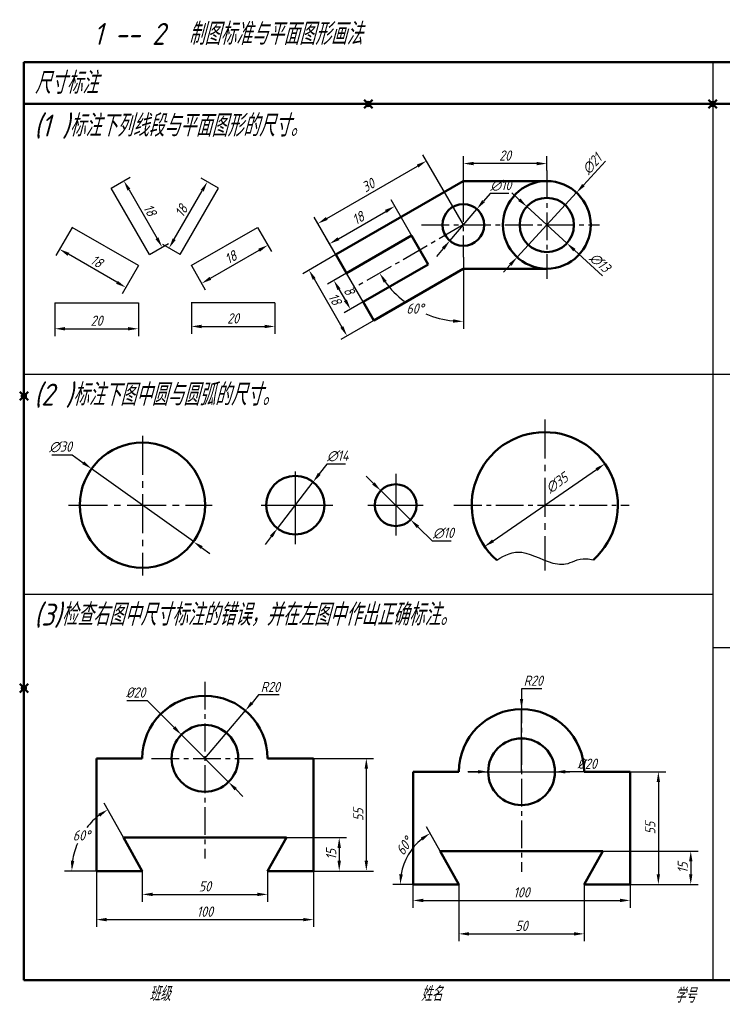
# Model space of a CAD drawing. Header units: millimetres. Extents: x 78 to 427, y 66 to 302.
# Tile 1 of 2: x 78 to 246, y 66 to 302. Entities that reach past the tile are written whole.
import ezdxf

# ---------------------------------------------------------------- set-up
doc = ezdxf.new("R2010")
doc.units = ezdxf.units.MM
doc.header["$LTSCALE"] = 0.7
doc.header["$PDMODE"] = 35
doc.linetypes.add('CENTER2', pattern=[28.575, 19.05, -3.175, 3.175, -3.175])
for name, color, linetype in [('剖面线层', 7, 'Continuous'), ('尺寸层', 221, 'Continuous'), ('细实线层', 7, 'Continuous')]:
    doc.layers.add(name, color=color, linetype=linetype)
for name, color, linetype, lineweight in [('文字层', 227, 'Continuous', 20), ('点画线层', 3, 'CENTER2', 25), ('答案层', 1, 'Continuous', 25), ('粗实线层', 7, 'Continuous', 50)]:
    doc.layers.add(name, color=color, linetype=linetype, lineweight=lineweight)
doc.styles.add('工程字体（斜）', font='gbeitc.shx', dxfattribs={"bigfont": 'gbcbig.shx'})
doc.styles.add('工程斜体', font='gbeitc.shx', dxfattribs={"bigfont": 'gbcbig.shx'})
doc.dimstyles.new('gb35', dxfattribs={"dimscale": 0.7, "dimtxt": 3.5, "dimasz": 3.5, "dimexe": 2.5, "dimexo": 0, "dimgap": 1, "dimtad": 1, "dimdsep": 46, "dimtxsty": '工程字体（斜）', "dimcen": 0, "dimadec": 0, "dimazin": 0, "dimtfac": 1, "dimtmove": 0, "dimatfit": 3, "dimfxl": 0, "dimarcsym": 0})
doc.dimstyles.new('直径加引线', dxfattribs={"dimscale": 0.7, "dimtxt": 3.5, "dimasz": 3.5, "dimexe": 2.5, "dimexo": 0, "dimgap": 1, "dimtad": 1, "dimtoh": 1, "dimdsep": 46, "dimtxsty": '工程字体（斜）', "dimcen": 0, "dimadec": 0, "dimazin": 0, "dimtfac": 1, "dimtmove": 1, "dimatfit": 3, "dimfxl": 0, "dimarcsym": 0})
doc.dimstyles.new('直径无引线', dxfattribs={"dimscale": 0.7, "dimtxt": 3.5, "dimasz": 3.5, "dimexe": 2.5, "dimexo": 0, "dimgap": 1, "dimtad": 1, "dimdsep": 46, "dimtxsty": '工程字体（斜）', "dimcen": 0, "dimadec": 0, "dimazin": 0, "dimtfac": 1, "dimtmove": 2, "dimatfit": 3, "dimfxl": 0, "dimarcsym": 0})
doc.dimstyles.new('角度样式', dxfattribs={"dimscale": 0.7, "dimtxt": 3.5, "dimasz": 3.5, "dimexe": 2.5, "dimexo": 0, "dimgap": 1, "dimtad": 1, "dimtih": 1, "dimtoh": 1, "dimdsep": 46, "dimtxsty": '工程字体（斜）', "dimcen": 0, "dimadec": 0, "dimazin": 0, "dimtfac": 1, "dimtmove": 0, "dimatfit": 3, "dimfxl": 0, "dimarcsym": 0})

# ---------------------------------------------------------------- blocks, each defined once
blk = doc.blocks.new('*D15')
at = {"layer": 'Defpoints', "color": 0, "ltscale": 0.5}
for p in [(198.11, 137), (198.11, 122)]:
    blk.add_point(p, dxfattribs=at)
at = {"layer": '尺寸层', "color": 0, "lineweight": -2, "ltscale": 0.5}
for p, q in [((203, 141.9), (198.11, 141.9)), ((198.11, 141.9), (198.11, 139.45)), ((198.11, 122), (198.11, 137))]:
    blk.add_line(p, q, dxfattribs=at)
at = {"layer": '尺寸层', "color": 0, "ltscale": 0.5}
blk.add_solid([(197.71, 139.45), (198.52, 139.45), (198.11, 137)], dxfattribs=at)
at = {"layer": '尺寸层', "color": 0, "ltscale": 0.5, "insert": (200.91, 143.82), "char_height": 2.45, "attachment_point": 5, "style": '工程字体（斜）'}
blk.add_mtext('R20', dxfattribs=at)
blk = doc.blocks.new('*D16')
at = {"layer": 'Defpoints', "color": 0, "ltscale": 0.5}
for p in [(190.11, 122), (206.11, 122)]:
    blk.add_point(p, dxfattribs=at)
at = {"layer": '尺寸层', "color": 0, "lineweight": -2, "ltscale": 0.5}
for p, q in [((187.66, 122), (185.21, 122)), ((190.11, 122), (206.11, 122)), ((216.6, 122), (208.56, 122))]:
    blk.add_line(p, q, dxfattribs=at)
at = {"layer": '尺寸层', "color": 0, "ltscale": 0.5}
for points in [[(187.66, 122.4), (187.66, 121.59), (190.11, 122)], [(208.56, 122.4), (208.56, 121.59), (206.11, 122)]]:
    blk.add_solid(points, dxfattribs=at)
at = {"layer": '尺寸层', "color": 0, "ltscale": 0.5, "insert": (213.81, 123.92), "char_height": 2.45, "attachment_point": 5, "style": '工程字体（斜）'}
blk.add_mtext('%%C20', dxfattribs=at)
blk = doc.blocks.new('*D17')
at = {"layer": 'Defpoints', "color": 0, "ltscale": 0.5}
for p in [(224.11, 122), (224.11, 95), (230.88, 95)]:
    blk.add_point(p, dxfattribs=at)
at = {"layer": '尺寸层', "color": 0, "lineweight": -2, "ltscale": 0.5}
for p, q in [((224.11, 122), (232.63, 122)), ((230.88, 119.55), (230.88, 97.45)), ((224.11, 95), (232.63, 95))]:
    blk.add_line(p, q, dxfattribs=at)
at = {"layer": '尺寸层', "color": 0, "ltscale": 0.5}
for points in [[(230.47, 119.55), (231.28, 119.55), (230.88, 122)], [(230.47, 97.45), (231.28, 97.45), (230.88, 95)]]:
    blk.add_solid(points, dxfattribs=at)
at = {"layer": '尺寸层', "color": 0, "ltscale": 0.5, "insert": (228.95, 108.5), "char_height": 2.45, "attachment_point": 5, "rotation": 90, "style": '工程字体（斜）'}
blk.add_mtext('55', dxfattribs=at)
blk = doc.blocks.new('*D18')
at = {"layer": 'Defpoints', "color": 0, "ltscale": 0.5}
for p in [(217.61, 103), (224.11, 95), (238.64, 95)]:
    blk.add_point(p, dxfattribs=at)
at = {"layer": '尺寸层', "color": 0, "lineweight": -2, "ltscale": 0.5}
for p, q in [((217.61, 103), (240.39, 103)), ((238.64, 100.55), (238.64, 97.45)), ((224.11, 95), (240.39, 95))]:
    blk.add_line(p, q, dxfattribs=at)
at = {"layer": '尺寸层', "color": 0, "ltscale": 0.5}
for points in [[(238.23, 100.55), (239.04, 100.55), (238.64, 103)], [(238.23, 97.45), (239.04, 97.45), (238.64, 95)]]:
    blk.add_solid(points, dxfattribs=at)
at = {"layer": '尺寸层', "color": 0, "ltscale": 0.5, "insert": (236.71, 99), "char_height": 2.45, "attachment_point": 5, "rotation": 90, "style": '工程字体（斜）'}
blk.add_mtext('15', dxfattribs=at)
blk = doc.blocks.new('*D19')
at = {"layer": 'Defpoints', "color": 0, "ltscale": 0.5}
for p in [(183.11, 95), (213.11, 95), (213.11, 83.15)]:
    blk.add_point(p, dxfattribs=at)
at = {"layer": '尺寸层', "color": 0, "lineweight": -2, "ltscale": 0.5}
for p, q in [((183.11, 95), (183.11, 81.4)), ((213.11, 95), (213.11, 81.4)), ((185.56, 83.15), (210.66, 83.15))]:
    blk.add_line(p, q, dxfattribs=at)
at = {"layer": '尺寸层', "color": 0, "ltscale": 0.5}
for points in [[(185.56, 83.56), (185.56, 82.74), (183.11, 83.15)], [(210.66, 83.56), (210.66, 82.74), (213.11, 83.15)]]:
    blk.add_solid(points, dxfattribs=at)
at = {"layer": '尺寸层', "color": 0, "ltscale": 0.5, "insert": (198.11, 85.07), "char_height": 2.45, "attachment_point": 5, "style": '工程字体（斜）'}
blk.add_mtext('50', dxfattribs=at)
blk = doc.blocks.new('*D20')
at = {"layer": 'Defpoints', "color": 0, "ltscale": 0.5}
for p in [(172.11, 95), (224.11, 95), (224.11, 91.16)]:
    blk.add_point(p, dxfattribs=at)
at = {"layer": '尺寸层', "color": 0, "lineweight": -2, "ltscale": 0.5}
for p, q in [((172.11, 95), (172.11, 89.41)), ((224.11, 95), (224.11, 89.41)), ((174.56, 91.16), (221.66, 91.16))]:
    blk.add_line(p, q, dxfattribs=at)
at = {"layer": '尺寸层', "color": 0, "ltscale": 0.5}
for points in [[(174.56, 91.57), (174.56, 90.75), (172.11, 91.16)], [(221.66, 91.57), (221.66, 90.75), (224.11, 91.16)]]:
    blk.add_solid(points, dxfattribs=at)
at = {"layer": '尺寸层', "color": 0, "ltscale": 0.5, "insert": (198.11, 93.09), "char_height": 2.45, "attachment_point": 5, "style": '工程字体（斜）'}
blk.add_mtext('100', dxfattribs=at)
blk = doc.blocks.new('*D21')
at = {"layer": 'Defpoints', "color": 0, "ltscale": 0.5}
for p in [(178.61, 103), (169.91, 99.86), (172.11, 95), (183.11, 95), (183.11, 95)]:
    blk.add_point(p, dxfattribs=at)
at = {"layer": '尺寸层', "color": 0, "lineweight": -2, "ltscale": 0.5}
for p, q in [((178.61, 103), (175.36, 108.78)), ((172.11, 95), (167.3, 95))]:
    blk.add_line(p, q, dxfattribs=at)
blk.add_arc((183.11, 95), 14.07, 129.3496, 170.0082, dxfattribs=at)
at = {"layer": '尺寸层', "color": 0, "ltscale": 0.5}
for points in [[(173.96, 106.21), (174.43, 105.54), (176.22, 107.26)], [(169.67, 97.4), (168.85, 97.47), (169.05, 95)]]:
    blk.add_solid(points, dxfattribs=at)
at = {"layer": '尺寸层', "color": 0, "ltscale": 0.5, "insert": (170.01, 104.16), "char_height": 2.45, "attachment_point": 5, "rotation": 55.0279, "style": '工程字体（斜）'}
blk.add_mtext('60°', dxfattribs=at)
blk = doc.blocks.new('*D27')
at = {"layer": 'Defpoints', "color": 0, "ltscale": 0.7}
for p in [(86.33, 234.39), (106.33, 234.39), (106.33, 228.16)]:
    blk.add_point(p, dxfattribs=at)
at = {"layer": '答案层', "color": 0, "lineweight": -2, "ltscale": 0.7}
for p, q in [((86.33, 234.39), (86.33, 226.41)), ((106.33, 234.39), (106.33, 226.41)), ((88.78, 228.16), (103.88, 228.16))]:
    blk.add_line(p, q, dxfattribs=at)
at = {"layer": '答案层', "color": 0, "ltscale": 0.7}
for points in [[(88.78, 228.57), (88.78, 227.76), (86.33, 228.16)], [(103.88, 228.57), (103.88, 227.76), (106.33, 228.16)]]:
    blk.add_solid(points, dxfattribs=at)
at = {"layer": '答案层', "color": 0, "ltscale": 0.7, "insert": (96.33, 230.09), "char_height": 2.45, "attachment_point": 5, "style": '工程字体（斜）'}
blk.add_mtext('20', dxfattribs=at)
blk = doc.blocks.new('*D28')
at = {"layer": 'Defpoints', "color": 0, "ltscale": 0.7}
for p in [(119.02, 234.39), (139.02, 234.39), (139.02, 228.71)]:
    blk.add_point(p, dxfattribs=at)
at = {"layer": '答案层', "color": 0, "lineweight": -2, "ltscale": 0.7}
for p, q in [((119.02, 234.39), (119.02, 226.96)), ((139.02, 234.39), (139.02, 226.96)), ((121.47, 228.71), (136.57, 228.71))]:
    blk.add_line(p, q, dxfattribs=at)
at = {"layer": '答案层', "color": 0, "ltscale": 0.7}
for points in [[(121.47, 229.12), (121.47, 228.3), (119.02, 228.71)], [(136.57, 229.12), (136.57, 228.3), (139.02, 228.71)]]:
    blk.add_solid(points, dxfattribs=at)
at = {"layer": '答案层', "color": 0, "ltscale": 0.7, "insert": (129.02, 230.64), "char_height": 2.45, "attachment_point": 5, "style": '工程字体（斜）'}
blk.add_mtext('20', dxfattribs=at)
blk = doc.blocks.new('*D29')
at = {"layer": 'Defpoints', "color": 0, "ltscale": 0.7}
for p in [(90.46, 252.46), (87.44, 247.23), (106.33, 243.29)]:
    blk.add_point(p, dxfattribs=at)
at = {"layer": '答案层', "color": 0, "lineweight": -2, "ltscale": 0.7}
for p, q in [((90.46, 252.46), (86.57, 245.72)), ((101.2, 239.29), (89.56, 246.01)), ((106.33, 243.29), (102.44, 236.55))]:
    blk.add_line(p, q, dxfattribs=at)
at = {"layer": '答案层', "color": 0, "ltscale": 0.7}
for points in [[(89.77, 246.36), (89.36, 245.65), (87.44, 247.23)], [(101.4, 239.64), (100.99, 238.94), (103.32, 238.07)]]:
    blk.add_solid(points, dxfattribs=at)
at = {"layer": '答案层', "color": 0, "ltscale": 0.7, "insert": (96.34, 244.32), "char_height": 2.45, "attachment_point": 5, "rotation": 330, "style": '工程字体（斜）'}
blk.add_mtext('18', dxfattribs=at)
blk = doc.blocks.new('*D30')
at = {"layer": 'Defpoints', "color": 0, "ltscale": 0.7}
for p in [(134.89, 252.46), (137.35, 248.2), (119.02, 243.29)]:
    blk.add_point(p, dxfattribs=at)
at = {"layer": '答案层', "color": 0, "lineweight": -2, "ltscale": 0.7}
for p, q in [((134.89, 252.46), (138.23, 246.68)), ((123.6, 240.26), (135.23, 246.97)), ((119.02, 243.29), (122.35, 237.52))]:
    blk.add_line(p, q, dxfattribs=at)
at = {"layer": '答案层', "color": 0, "ltscale": 0.7}
for points in [[(135.03, 247.33), (135.43, 246.62), (137.35, 248.2)], [(123.39, 240.61), (123.8, 239.9), (121.48, 239.03)]]:
    blk.add_solid(points, dxfattribs=at)
at = {"layer": '答案层', "color": 0, "ltscale": 0.7, "insert": (128.45, 245.28), "char_height": 2.45, "attachment_point": 5, "rotation": 30, "style": '工程字体（斜）'}
blk.add_mtext('18', dxfattribs=at)
blk = doc.blocks.new('*D31')
at = {"layer": 'Defpoints', "color": 0, "ltscale": 0.7}
for p in [(122.86, 263.38), (125.5, 261.85), (116.34, 245.97)]:
    blk.add_point(p, dxfattribs=at)
at = {"layer": '答案层', "color": 0, "lineweight": -2, "ltscale": 0.7}
for p, q in [((125.5, 261.85), (121.34, 264.25)), ((114.92, 249.62), (121.63, 261.25)), ((116.34, 245.97), (112.18, 248.37))]:
    blk.add_line(p, q, dxfattribs=at)
at = {"layer": '答案层', "color": 0, "ltscale": 0.7}
for points in [[(121.28, 261.46), (121.99, 261.05), (122.86, 263.38)], [(114.56, 249.83), (115.27, 249.42), (113.69, 247.5)]]:
    blk.add_solid(points, dxfattribs=at)
at = {"layer": '答案层', "color": 0, "ltscale": 0.7, "insert": (116.61, 256.4), "char_height": 2.45, "attachment_point": 5, "rotation": 60, "style": '工程字体（斜）'}
blk.add_mtext('18', dxfattribs=at)
blk = doc.blocks.new('*D32')
at = {"layer": 'Defpoints', "color": 0, "ltscale": 0.7}
for p in [(99.85, 261.85), (109.01, 245.97), (112.03, 247.71)]:
    blk.add_point(p, dxfattribs=at)
at = {"layer": '答案层', "color": 0, "lineweight": -2, "ltscale": 0.7}
for p, q in [((99.85, 261.85), (104.38, 264.46)), ((104.09, 261.47), (110.8, 249.83)), ((109.01, 245.97), (113.54, 248.59))]:
    blk.add_line(p, q, dxfattribs=at)
at = {"layer": '答案层', "color": 0, "ltscale": 0.7}
for points in [[(104.44, 261.67), (103.73, 261.26), (102.86, 263.59)], [(111.16, 250.04), (110.45, 249.63), (112.03, 247.71)]]:
    blk.add_solid(points, dxfattribs=at)
at = {"layer": '答案层', "color": 0, "ltscale": 0.7, "insert": (109.11, 256.61), "char_height": 2.45, "attachment_point": 5, "rotation": 300, "style": '工程字体（斜）'}
blk.add_mtext('18', dxfattribs=at)
blk = doc.blocks.new('*D34')
at = {"layer": 'Defpoints', "color": 0, "ltscale": 0.7}
for p in [(184.17, 267.75), (204.17, 266.06), (184.17, 260.48)]:
    blk.add_point(p, dxfattribs=at)
at = {"layer": '答案层', "color": 0, "lineweight": -2, "ltscale": 0.7}
for p, q in [((184.17, 260.48), (184.17, 269.5)), ((204.17, 266.06), (204.17, 269.5)), ((201.72, 267.75), (186.62, 267.75))]:
    blk.add_line(p, q, dxfattribs=at)
at = {"layer": '答案层', "color": 0, "ltscale": 0.7}
for points in [[(186.62, 268.16), (186.62, 267.34), (184.17, 267.75)], [(201.72, 268.16), (201.72, 267.34), (204.17, 267.75)]]:
    blk.add_solid(points, dxfattribs=at)
at = {"layer": '答案层', "color": 0, "ltscale": 0.7, "insert": (194.17, 269.67), "char_height": 2.45, "attachment_point": 5, "style": '工程字体（斜）'}
blk.add_mtext('20', dxfattribs=at)
blk = doc.blocks.new('*D35')
at = {"layer": 'Defpoints', "color": 0, "ltscale": 0.7}
for p in [(211.27, 260.78), (197.06, 245.32)]:
    blk.add_point(p, dxfattribs=at)
at = {"layer": '答案层', "color": 0, "lineweight": -2, "ltscale": 0.7}
for p, q in [((218.22, 268.35), (212.93, 262.59)), ((197.06, 245.32), (211.27, 260.78)), ((195.4, 243.51), (193.75, 241.71))]:
    blk.add_line(p, q, dxfattribs=at)
at = {"layer": '答案层', "color": 0, "ltscale": 0.7}
for points in [[(212.63, 262.86), (213.23, 262.31), (211.27, 260.78)], [(195.1, 243.79), (195.71, 243.24), (197.06, 245.32)]]:
    blk.add_solid(points, dxfattribs=at)
at = {"layer": '答案层', "color": 0, "ltscale": 0.7, "insert": (214.99, 267.67), "char_height": 2.45, "attachment_point": 5, "rotation": 47.4281, "style": '工程字体（斜）'}
blk.add_mtext('∅21', dxfattribs=at)
blk = doc.blocks.new('*D36')
at = {"layer": 'Defpoints', "color": 0, "ltscale": 0.7}
for p in [(199.37, 257.44), (208.96, 248.66)]:
    blk.add_point(p, dxfattribs=at)
at = {"layer": '答案层', "color": 0, "lineweight": -2, "ltscale": 0.7}
for p, q in [((197.56, 259.09), (195.76, 260.75)), ((199.37, 257.44), (208.96, 248.66)), ((217.52, 240.82), (210.77, 247.01))]:
    blk.add_line(p, q, dxfattribs=at)
at = {"layer": '答案层', "color": 0, "ltscale": 0.7}
for points in [[(197.84, 259.39), (197.29, 258.79), (199.37, 257.44)], [(211.04, 247.31), (210.49, 246.71), (208.96, 248.66)]]:
    blk.add_solid(points, dxfattribs=at)
at = {"layer": '答案层', "color": 0, "ltscale": 0.7, "insert": (216.88, 244.02), "char_height": 2.45, "attachment_point": 5, "rotation": 317.5297, "style": '工程字体（斜）'}
blk.add_mtext('∅13', dxfattribs=at)
blk = doc.blocks.new('*D38')
at = {"layer": 'Defpoints', "color": 0, "ltscale": 0.7}
for p in [(156.18, 241.51), (160.18, 234.59), (157.14, 232.83)]:
    blk.add_point(p, dxfattribs=at)
at = {"layer": '答案层', "color": 0, "lineweight": -2, "ltscale": 0.7}
for p, q in [((156.18, 241.51), (151.63, 238.88)), ((154.37, 237.64), (155.92, 234.95)), ((160.18, 234.59), (155.63, 231.96))]:
    blk.add_line(p, q, dxfattribs=at)
at = {"layer": '答案层', "color": 0, "ltscale": 0.7}
for points in [[(154.72, 237.84), (154.02, 237.43), (153.14, 239.76)], [(156.27, 235.16), (155.57, 234.75), (157.14, 232.83)]]:
    blk.add_solid(points, dxfattribs=at)
at = {"layer": '答案层', "color": 0, "ltscale": 0.7, "insert": (156.81, 237.26), "char_height": 2.45, "attachment_point": 5, "rotation": 300, "style": '工程字体（斜）'}
blk.add_mtext('8', dxfattribs=at)
blk = doc.blocks.new('*D39')
at = {"layer": 'Defpoints', "color": 0, "ltscale": 0.7}
for p in [(153.64, 245.92), (162.73, 230.17), (156.3, 226.46)]:
    blk.add_point(p, dxfattribs=at)
at = {"layer": '答案层', "color": 0, "lineweight": -2, "ltscale": 0.7}
for p, q in [((153.64, 245.92), (145.69, 241.34)), ((148.43, 240.09), (155.08, 228.58)), ((162.73, 230.17), (154.79, 225.59))]:
    blk.add_line(p, q, dxfattribs=at)
at = {"layer": '答案层', "color": 0, "ltscale": 0.7}
for points in [[(148.79, 240.3), (148.08, 239.89), (147.21, 242.21)], [(155.43, 228.79), (154.72, 228.38), (156.3, 226.46)]]:
    blk.add_solid(points, dxfattribs=at)
at = {"layer": '答案层', "color": 0, "ltscale": 0.7, "insert": (153.42, 235.3), "char_height": 2.45, "attachment_point": 5, "rotation": 300, "style": '工程字体（斜）'}
blk.add_mtext('18', dxfattribs=at)
blk = doc.blocks.new('*D41')
at = {"layer": 'Defpoints', "color": 0, "ltscale": 0.7}
for p in [(167.73, 257.52), (173.77, 247.05), (158.18, 238.05)]:
    blk.add_point(p, dxfattribs=at)
at = {"layer": '答案层', "color": 0, "lineweight": -2, "ltscale": 0.7}
for p, q in [((173.77, 247.05), (166.85, 259.03)), ((154.26, 249.74), (165.61, 256.29)), ((158.18, 238.05), (151.27, 250.03))]:
    blk.add_line(p, q, dxfattribs=at)
at = {"layer": '答案层', "color": 0, "ltscale": 0.7}
for points in [[(165.4, 256.65), (165.81, 255.94), (167.73, 257.52)], [(154.06, 250.1), (154.47, 249.39), (152.14, 248.52)]]:
    blk.add_solid(points, dxfattribs=at)
at = {"layer": '答案层', "color": 0, "ltscale": 0.7, "insert": (158.97, 254.69), "char_height": 2.45, "attachment_point": 5, "rotation": 30, "style": '工程字体（斜）'}
blk.add_mtext('18', dxfattribs=at)
blk = doc.blocks.new('*D42')
at = {"layer": 'Defpoints', "color": 0, "ltscale": 0.7}
for p in [(175.32, 268.37), (184.17, 253.05), (158.18, 238.05)]:
    blk.add_point(p, dxfattribs=at)
at = {"layer": '答案层', "color": 0, "lineweight": -2, "ltscale": 0.7}
for p, q in [((184.17, 253.05), (174.45, 269.88)), ((151.46, 254.59), (173.2, 267.14)), ((158.18, 238.05), (148.47, 254.88))]:
    blk.add_line(p, q, dxfattribs=at)
at = {"layer": '答案层', "color": 0, "ltscale": 0.7}
for points in [[(173, 267.5), (173.4, 266.79), (175.32, 268.37)], [(151.26, 254.95), (151.67, 254.24), (149.34, 253.37)]]:
    blk.add_solid(points, dxfattribs=at)
at = {"layer": '答案层', "color": 0, "ltscale": 0.7, "insert": (161.37, 262.54), "char_height": 2.45, "attachment_point": 5, "rotation": 30, "style": '工程字体（斜）'}
blk.add_mtext('30', dxfattribs=at)
blk = doc.blocks.new('*D43')
at = {"layer": 'Defpoints', "color": 0, "ltscale": 0.7}
for p in [(187.41, 256.86), (180.92, 249.24)]:
    blk.add_point(p, dxfattribs=at)
at = {"layer": '答案层', "color": 0, "lineweight": -2, "ltscale": 0.7}
for p, q in [((190.58, 260.59), (188.99, 258.72)), ((195.06, 260.59), (190.58, 260.59)), ((180.92, 249.24), (187.41, 256.86)), ((179.34, 247.38), (177.75, 245.51))]:
    blk.add_line(p, q, dxfattribs=at)
at = {"layer": '答案层', "color": 0, "ltscale": 0.7}
for points in [[(188.68, 258.99), (189.31, 258.46), (187.41, 256.86)], [(179.03, 247.64), (179.65, 247.11), (180.92, 249.24)]]:
    blk.add_solid(points, dxfattribs=at)
at = {"layer": '答案层', "color": 0, "ltscale": 0.7, "insert": (193.17, 262.51), "char_height": 2.45, "attachment_point": 5, "style": '工程字体（斜）'}
blk.add_mtext('∅10', dxfattribs=at)
blk = doc.blocks.new('*D44')
at = {"layer": 'Defpoints', "color": 0, "ltscale": 0.7}
for p in [(184.17, 260.48), (184.17, 253.05), (184.17, 245.28), (157.73, 237.79), (169.29, 235.32)]:
    blk.add_point(p, dxfattribs=at)
at = {"layer": '答案层', "color": 0, "lineweight": -2, "ltscale": 0.7}
blk.add_line((184.17, 245.28), (184.17, 228.15), dxfattribs=at)
for start, end in [(216.067, 232.1985), (247.2276, 263.933)]:
    blk.add_arc((184.17, 253.05), 23.15, start, end, dxfattribs=at)
at = {"layer": '答案层', "color": 0, "ltscale": 0.7}
for points in [[(165.11, 239.2), (165.8, 239.64), (164.12, 241.48)], [(181.74, 230.44), (181.7, 229.62), (184.17, 229.9)]]:
    blk.add_solid(points, dxfattribs=at)
at = {"layer": '答案层', "color": 0, "ltscale": 0.7, "insert": (172.59, 233), "char_height": 2.45, "attachment_point": 5, "style": '工程字体（斜）'}
blk.add_mtext('60°', dxfattribs=at)
blk = doc.blocks.new('*D45')
at = {"layer": 'Defpoints', "color": 0, "ltscale": 0.7}
for p in [(95.11, 194.62), (119.5, 177.15)]:
    blk.add_point(p, dxfattribs=at)
at = {"layer": '答案层', "color": 0, "lineweight": -2, "ltscale": 0.7}
for p, q in [((85.62, 197.92), (90.51, 197.92)), ((90.51, 197.92), (93.12, 196.05)), ((119.5, 177.15), (95.11, 194.62)), ((121.49, 175.72), (123.48, 174.29))]:
    blk.add_line(p, q, dxfattribs=at)
at = {"layer": '答案层', "color": 0, "ltscale": 0.7}
for points in [[(93.36, 196.38), (92.88, 195.72), (95.11, 194.62)], [(121.73, 176.05), (121.25, 175.39), (119.5, 177.15)]]:
    blk.add_solid(points, dxfattribs=at)
at = {"layer": '答案层', "color": 0, "ltscale": 0.7, "insert": (87.71, 199.85), "char_height": 2.45, "attachment_point": 5, "style": '工程字体（斜）'}
blk.add_mtext('∅30', dxfattribs=at)
blk = doc.blocks.new('*D46')
at = {"layer": 'Defpoints', "color": 0, "ltscale": 0.7}
for p in [(148.18, 191.44), (139.66, 180.33)]:
    blk.add_point(p, dxfattribs=at)
at = {"layer": '答案层', "color": 0, "lineweight": -2, "ltscale": 0.7}
for p, q in [((151.49, 195.75), (149.67, 193.38)), ((155.97, 195.75), (151.49, 195.75)), ((139.66, 180.33), (148.18, 191.44)), ((138.17, 178.39), (136.67, 176.44))]:
    blk.add_line(p, q, dxfattribs=at)
at = {"layer": '答案层', "color": 0, "ltscale": 0.7}
for points in [[(149.35, 193.63), (150, 193.13), (148.18, 191.44)], [(137.84, 178.64), (138.49, 178.14), (139.66, 180.33)]]:
    blk.add_solid(points, dxfattribs=at)
at = {"layer": '答案层', "color": 0, "ltscale": 0.7, "insert": (154.08, 197.67), "char_height": 2.45, "attachment_point": 5, "style": '工程字体（斜）'}
blk.add_mtext('∅14', dxfattribs=at)
blk = doc.blocks.new('*D47')
at = {"layer": 'Defpoints', "color": 0, "ltscale": 0.7}
for p in [(164.38, 189.38), (171.54, 182.39)]:
    blk.add_point(p, dxfattribs=at)
at = {"layer": '答案层', "color": 0, "lineweight": -2, "ltscale": 0.7}
for p, q in [((162.63, 191.09), (160.87, 192.8)), ((164.38, 189.38), (171.54, 182.39)), ((176.8, 177.26), (173.29, 180.68)), ((181.28, 177.26), (176.8, 177.26))]:
    blk.add_line(p, q, dxfattribs=at)
at = {"layer": '答案层', "color": 0, "ltscale": 0.7}
for points in [[(162.91, 191.38), (162.34, 190.79), (164.38, 189.38)], [(173.58, 180.97), (173.01, 180.39), (171.54, 182.39)]]:
    blk.add_solid(points, dxfattribs=at)
at = {"layer": '答案层', "color": 0, "ltscale": 0.7, "insert": (179.39, 179.18), "char_height": 2.45, "attachment_point": 5, "style": '工程字体（斜）'}
blk.add_mtext('∅10', dxfattribs=at)
blk = doc.blocks.new('*D48')
at = {"layer": 'Defpoints', "color": 0, "ltscale": 0.7}
for p in [(218.09, 195.81), (189.27, 175.96)]:
    blk.add_point(p, dxfattribs=at)
at = {"layer": '答案层', "color": 0, "lineweight": -2, "ltscale": 0.7}
blk.add_line((191.28, 177.35), (216.07, 194.42), dxfattribs=at)
at = {"layer": '答案层', "color": 0, "ltscale": 0.7}
for points in [[(215.84, 194.76), (216.3, 194.08), (218.09, 195.81)], [(191.05, 177.68), (191.52, 177.01), (189.27, 175.96)]]:
    blk.add_solid(points, dxfattribs=at)
at = {"layer": '答案层', "color": 0, "ltscale": 0.7, "insert": (206.59, 191.22), "char_height": 2.45, "attachment_point": 5, "rotation": 34.56, "style": '工程字体（斜）'}
blk.add_mtext('∅35', dxfattribs=at)
blk = doc.blocks.new('*D51')
at = {"layer": 'Defpoints', "color": 0, "ltscale": 0.7}
for p in [(131.97, 136.66), (122.27, 125.21)]:
    blk.add_point(p, dxfattribs=at)
at = {"layer": '答案层', "color": 0, "lineweight": -2, "ltscale": 0.7}
for p, q in [((135.14, 140.4), (133.55, 138.53)), ((140.02, 140.4), (135.14, 140.4)), ((122.27, 125.21), (131.97, 136.66))]:
    blk.add_line(p, q, dxfattribs=at)
at = {"layer": '答案层', "color": 0, "ltscale": 0.7}
blk.add_solid([(133.24, 138.79), (133.86, 138.26), (131.97, 136.66)], dxfattribs=at)
at = {"layer": '答案层', "color": 0, "ltscale": 0.7, "insert": (137.93, 142.32), "char_height": 2.45, "attachment_point": 5, "style": '工程字体（斜）'}
blk.add_mtext('R20', dxfattribs=at)
blk = doc.blocks.new('*D52')
at = {"layer": 'Defpoints', "color": 0, "ltscale": 0.7}
for p in [(116.63, 130.88), (127.92, 119.54)]:
    blk.add_point(p, dxfattribs=at)
at = {"layer": '答案层', "color": 0, "lineweight": -2, "ltscale": 0.7}
for p, q in [((103.59, 139.06), (108.47, 139.06)), ((108.47, 139.06), (114.9, 132.61)), ((127.92, 119.54), (116.63, 130.88)), ((129.65, 117.81), (131.38, 116.07))]:
    blk.add_line(p, q, dxfattribs=at)
at = {"layer": '答案层', "color": 0, "ltscale": 0.7}
for points in [[(115.19, 132.9), (114.61, 132.32), (116.63, 130.88)], [(129.94, 118.09), (129.36, 117.52), (127.92, 119.54)]]:
    blk.add_solid(points, dxfattribs=at)
at = {"layer": '答案层', "color": 0, "ltscale": 0.7, "insert": (105.68, 140.99), "char_height": 2.45, "attachment_point": 5, "style": '工程字体（斜）'}
blk.add_mtext('%%c20', dxfattribs=at)
blk = doc.blocks.new('*D53')
at = {"layer": 'Defpoints', "color": 0, "ltscale": 0.7}
for p in [(107.27, 98.21), (137.27, 98.21), (137.27, 92.61)]:
    blk.add_point(p, dxfattribs=at)
at = {"layer": '答案层', "color": 0, "lineweight": -2, "ltscale": 0.7}
for p, q in [((107.27, 98.21), (107.27, 90.86)), ((137.27, 98.21), (137.27, 90.86)), ((109.72, 92.61), (134.82, 92.61))]:
    blk.add_line(p, q, dxfattribs=at)
at = {"layer": '答案层', "color": 0, "ltscale": 0.7}
for points in [[(109.72, 93.02), (109.72, 92.2), (107.27, 92.61)], [(134.82, 93.02), (134.82, 92.2), (137.27, 92.61)]]:
    blk.add_solid(points, dxfattribs=at)
at = {"layer": '答案层', "color": 0, "ltscale": 0.7, "insert": (122.27, 94.53), "char_height": 2.45, "attachment_point": 5, "style": '工程字体（斜）'}
blk.add_mtext('50', dxfattribs=at)
blk = doc.blocks.new('*D54')
at = {"layer": 'Defpoints', "color": 0, "ltscale": 0.7}
for p in [(96.27, 98.21), (148.27, 98.21), (148.27, 86.56)]:
    blk.add_point(p, dxfattribs=at)
at = {"layer": '答案层', "color": 0, "lineweight": -2, "ltscale": 0.7}
for p, q in [((96.27, 98.21), (96.27, 84.81)), ((148.27, 98.21), (148.27, 84.81)), ((98.72, 86.56), (145.82, 86.56))]:
    blk.add_line(p, q, dxfattribs=at)
at = {"layer": '答案层', "color": 0, "ltscale": 0.7}
for points in [[(98.72, 86.97), (98.72, 86.16), (96.27, 86.56)], [(145.82, 86.97), (145.82, 86.16), (148.27, 86.56)]]:
    blk.add_solid(points, dxfattribs=at)
at = {"layer": '答案层', "color": 0, "ltscale": 0.7, "insert": (122.27, 88.49), "char_height": 2.45, "attachment_point": 5, "style": '工程字体（斜）'}
blk.add_mtext('100', dxfattribs=at)
blk = doc.blocks.new('*D55')
at = {"layer": 'Defpoints', "color": 0, "ltscale": 0.7}
for p in [(141.77, 106.21), (137.27, 98.21), (154.44, 98.21)]:
    blk.add_point(p, dxfattribs=at)
at = {"layer": '答案层', "color": 0, "lineweight": -2, "ltscale": 0.7}
for p, q in [((141.77, 106.21), (156.19, 106.21)), ((154.44, 103.76), (154.44, 100.66)), ((137.27, 98.21), (156.19, 98.21))]:
    blk.add_line(p, q, dxfattribs=at)
at = {"layer": '答案层', "color": 0, "ltscale": 0.7}
for points in [[(154.03, 103.76), (154.85, 103.76), (154.44, 106.21)], [(154.03, 100.66), (154.85, 100.66), (154.44, 98.21)]]:
    blk.add_solid(points, dxfattribs=at)
at = {"layer": '答案层', "color": 0, "ltscale": 0.7, "insert": (152.51, 102.21), "char_height": 2.45, "attachment_point": 5, "rotation": 90, "style": '工程字体（斜）'}
blk.add_mtext('15', dxfattribs=at)
blk = doc.blocks.new('*D56')
at = {"layer": 'Defpoints', "color": 0, "ltscale": 0.7}
for p in [(148.27, 125.21), (160.94, 125.21), (156.19, 98.21)]:
    blk.add_point(p, dxfattribs=at)
at = {"layer": '答案层', "color": 0, "lineweight": -2, "ltscale": 0.7}
for p, q in [((148.27, 125.21), (162.69, 125.21)), ((160.94, 100.66), (160.94, 122.76)), ((156.19, 98.21), (162.69, 98.21))]:
    blk.add_line(p, q, dxfattribs=at)
at = {"layer": '答案层', "color": 0, "ltscale": 0.7}
for points in [[(160.53, 122.76), (161.34, 122.76), (160.94, 125.21)], [(160.53, 100.66), (161.34, 100.66), (160.94, 98.21)]]:
    blk.add_solid(points, dxfattribs=at)
at = {"layer": '答案层', "color": 0, "ltscale": 0.7, "insert": (159.01, 111.71), "char_height": 2.45, "attachment_point": 5, "rotation": 90, "style": '工程字体（斜）'}
blk.add_mtext('55', dxfattribs=at)
blk = doc.blocks.new('*D57')
at = {"layer": 'Defpoints', "color": 0, "ltscale": 0.7}
for p in [(94.42, 109.16), (102.77, 106.21), (96.27, 98.21), (107.27, 98.21), (107.27, 98.21)]:
    blk.add_point(p, dxfattribs=at)
at = {"layer": '答案层', "color": 0, "lineweight": -2, "ltscale": 0.7}
for p, q in [((102.77, 106.21), (98.14, 114.46)), ((96.27, 98.21), (88.63, 98.21))]:
    blk.add_line(p, q, dxfattribs=at)
for start, end in [(127.6752, 141.7711), (156.9903, 171.6826)]:
    blk.add_arc((107.27, 98.21), 16.89, start, end, dxfattribs=at)
at = {"layer": '答案层', "color": 0, "ltscale": 0.7}
for points in [[(96.72, 111.92), (97.18, 111.24), (98.99, 112.93)], [(90.97, 100.62), (90.15, 100.68), (90.38, 98.21)]]:
    blk.add_solid(points, dxfattribs=at)
at = {"layer": '答案层', "color": 0, "ltscale": 0.7, "insert": (92.69, 106.74), "char_height": 2.45, "attachment_point": 5, "style": '工程字体（斜）'}
blk.add_mtext('60%%d', dxfattribs=at)

msp = doc.modelspace()

# ---------------------------------------------------------------- linework, layer by layer
at = {"layer": '剖面线层', "color": 7, "ltscale": 0.5}
for p, q in [((109.0148, 245.9716), (99.8488, 261.8475)), ((116.3375, 245.9716), (125.5035, 261.8475)), ((106.3345, 243.2913), (90.4585, 252.4573)), ((119.0178, 243.2913), (134.8938, 252.4573)), ((86.3345, 234.3884), (106.3345, 234.3884)), ((139.0178, 234.3884), (119.0178, 234.3884))]:
    msp.add_line(p, q, dxfattribs=at)
at = {"layer": '点画线层', "color": 7, "ltscale": 0.5}
for p, q in [((204.1656, 266.0619), (204.1656, 240.0869)), ((184.1656, 260.4772), (184.1656, 245.2819)), ((184.1656, 253.0497), (157.7321, 237.7883)), ((174.1161, 253.0497), (216.7595, 253.0497)), ((181.917, 185.8836), (223.8846, 185.8836)), ((122.2746, 143.546), (122.2746, 101.2182)), ((198.1138, 140.3324), (198.1138, 98.0045)), ((109.451, 125.2094), (133.8144, 125.2094)), ((185.2903, 121.9958), (209.6537, 121.9958))]:
    msp.add_line(p, q, dxfattribs=at)
at = {"layer": '点画线层', "color": 7, "ltscale": 0.7}
for p, q in [((203.6789, 206.4406), (203.6789, 170.2184)), ((107.3048, 202.4956), (107.3048, 168.9985)), ((89.6266, 185.8836), (123.9959, 185.8836))]:
    msp.add_line(p, q, dxfattribs=at)
at = {"layer": '答案层', "ltscale": 0.7}
msp.add_line((160.1848, 234.5856), (156.1848, 241.5138), dxfattribs=at)
at = {"layer": '粗实线层', "color": 7, "ltscale": 0.5}
for p, q in [((408.9094, 292.0297), (78.9094, 292.0297)), ((78.9094, 292.0297), (78.9094, 282.0297)), ((408.9094, 282.0297), (78.9094, 282.0297)), ((78.9094, 282.0297), (78.9094, 72.0297)), ((184.1656, 263.5497), (153.6382, 245.9247)), ((204.1656, 263.5497), (184.1656, 263.5497)), ((156.1848, 241.5138), (171.7733, 250.5138)), ((171.7733, 250.5138), (175.7733, 243.5856)), ((153.6382, 245.9247), (156.1848, 241.5138)), ((175.7733, 243.5856), (160.1848, 234.5856)), ((184.1656, 242.5497), (162.7315, 230.1747)), ((204.1656, 242.5497), (184.1656, 242.5497)), ((160.1848, 234.5856), (162.7315, 230.1747)), ((107.2746, 125.2094), (96.2746, 125.2094)), ((96.2746, 125.2094), (96.2746, 98.2094)), ((148.2746, 125.2094), (137.2746, 125.2094)), ((148.2746, 98.2094), (148.2746, 125.2094)), ((183.1138, 121.9958), (172.1138, 121.9958)), ((172.1138, 121.9958), (172.1138, 94.9958)), ((224.1138, 121.9958), (213.1138, 121.9958)), ((224.1138, 94.9958), (224.1138, 121.9958)), ((122.2746, 106.2094), (102.7746, 106.2094)), ((102.7746, 106.2094), (107.2746, 98.2094)), ((122.2746, 106.2094), (141.7746, 106.2094)), ((141.7746, 106.2094), (137.2746, 98.2094)), ((198.1138, 102.9958), (178.6138, 102.9958)), ((178.6138, 102.9958), (183.1138, 94.9958)), ((198.1138, 102.9958), (217.6138, 102.9958)), ((217.6138, 102.9958), (213.1138, 94.9958)), ((96.2746, 98.2094), (107.2746, 98.2094)), ((137.2746, 98.2094), (148.2746, 98.2094)), ((172.1138, 94.9958), (183.1138, 94.9958)), ((213.1138, 94.9958), (224.1138, 94.9958)), ((78.9094, 72.0297), (408.9094, 72.0297))]:
    msp.add_line(p, q, dxfattribs=at)
for centre, radius in [((204.1656, 253.0497), 10.5), ((184.1656, 253.0497), 5), ((204.1656, 253.0497), 6.5), ((107.3048, 185.8836), 15), ((143.9201, 185.8836), 7), ((167.9595, 185.8836), 5), ((122.2746, 125.2094), 8), ((198.1138, 121.9958), 8)]:
    msp.add_circle(centre, radius, dxfattribs=at)
for centre, radius, start, end in [((203.6789, 185.8836), 17.5, 311.672692, 228.853218), ((122.2746, 125.2094), 15, 0, 180), ((198.1138, 121.9958), 15, 0, 180)]:
    msp.add_arc(centre, radius, start, end, dxfattribs=at)
at = {"layer": '粗实线层', "color": 7}
for p in [(161.4094, 282.0297), (243.9094, 282.0297), (78.9094, 212.0297), (78.9094, 142.0297)]:
    msp.add_point(p, dxfattribs=at)
at = {"layer": '细实线层', "color": 7, "ltscale": 0.5}
for p, q in [((243.9094, 292.0297), (243.9094, 72.0297)), ((408.9094, 217.2305), (78.9094, 217.2305)), ((167.9595, 193.3885), (167.9595, 178.6289)), ((161.2744, 185.8836), (174.5856, 185.8836)), ((243.9094, 164.4988), (78.9094, 164.4988)), ((243.9094, 151.7507), (408.9094, 151.7507))]:
    msp.add_line(p, q, dxfattribs=at)
at = {"layer": '细实线层', "color": 7, "ltscale": 0.7}
for p, q in [((143.9201, 193.937), (143.9201, 176.5344)), ((135.7547, 185.8836), (152.9057, 185.8836))]:
    msp.add_line(p, q, dxfattribs=at)
at = {"layer": '细实线层', "color": 7, "ltscale": 0.5}
msp.add_open_spline([(192.164, 172.7056), (194.123, 174.0198), (198.7413, 175.8925), (204.2421, 171.7617), (209.8833, 171.6609), (211.5019, 173.3695), (214.7455, 172.9216), (215.3142, 172.8119)], degree=3, knots=[6.70903504, 6.70903504, 6.70903504, 6.70903504, 13.52679338, 22.56950325, 24.49610632, 29.67477596, 30.73796672, 30.73796672, 30.73796672, 30.73796672], dxfattribs=at)
at = {"layer": '细实线层', "color": 7}
for p in [(78.9094, 212.0297), (78.9094, 142.0297)]:
    msp.add_point(p, dxfattribs=at)

# ---------------------------------------------------------------- texts
at = {"layer": '文字层', "color": 7, "style": '工程字体（斜）'}
for s, p in [('班级', (108.9427, 67.0606)), ('姓名', (174.025, 67.0367)), ('学号', (234.7951, 66.6585))]:
    msp.add_text(s, height=3.5, dxfattribs=at).set_placement(p)
at = {"layer": '细实线层', "color": 7, "ltscale": 0.5}
for s, style, p in [('    1 -- 2  制图标准与平面图形画法  ', '工程字体（斜）', (84.192, 296.1983)), ('尺寸标注', '工程字体（斜）', (81.4973, 284.4602)), ('(1 )标注下列线段与平面图形的尺寸。', '工程斜体', (81.3808, 274.2341)), ('(2 )标注下图中圆与圆弧的尺寸。', '工程斜体', (81.3808, 209.7607)), ('(3)检查右图中尺寸标注的错误，并在左图中作出正确标注。', '工程斜体', (81.3808, 157.029))]:
    msp.add_text(s, height=5.25, dxfattribs=dict(at, style=style)).set_placement(p)

# ---------------------------------------------------------------- dimensions: what is measured, and where the dimension line sits
at = {"layer": '尺寸层', "color": 7, "ltscale": 0.5}
dim = msp.add_radius_dim(center=(198.1138, 121.9958), mpoint=(198.1138, 136.9958), text='R20', dimstyle='直径加引线', dxfattribs=at)
dim.commit()
dim.dimension.update_dxf_attribs({"geometry": '*D15', "text_midpoint": (200.9065, 143.8208)})
dim = msp.add_diameter_dim_2p(p1=(190.1138, 121.9958), p2=(206.1138, 121.9958), text='%%C20', dimstyle='gb35', dxfattribs=at)
dim.commit()
dim.dimension.update_dxf_attribs({"geometry": '*D16', "text_midpoint": (213.8065, 123.9208)})
for base, p1, text, picture, middle in [((230.8758, 94.9958), (224.1138, 121.9958), '55', '*D17', (228.9508, 108.4958)), ((238.636, 94.9958), (217.6138, 102.9958), '15', '*D18', (236.711, 98.9958))]:
    dim = msp.add_linear_dim(base=base, p1=p1, p2=(224.1138, 94.9958), angle=90, text=text, dimstyle='gb35', dxfattribs=at)
    dim.commit()
    dim.dimension.update_dxf_attribs({"geometry": picture, "text_midpoint": middle})
dim = msp.add_angular_dim_2l(base=(169.9134, 99.8562), line1=((178.6138, 102.9958), (183.1138, 94.9958)), line2=((172.1138, 94.9958), (183.1138, 94.9958)), text='60°', dimstyle='gb35', dxfattribs=at)
dim.commit()
dim.dimension.update_dxf_attribs({"geometry": '*D21', "text_midpoint": (171.587, 103.0585), "dimtype": 162})
for base, p1, p2, text, picture, middle in [((224.1138, 91.1612), (172.1138, 94.9958), (224.1138, 94.9958), '100', '*D20', (198.1138, 91.1612)), ((213.1138, 83.1488), (183.1138, 94.9958), (213.1138, 94.9958), '50', '*D19', (198.1138, 83.1488))]:
    dim = msp.add_linear_dim(base=base, p1=p1, p2=p2, text=text, dimstyle='gb35', dxfattribs=at)
    dim.commit()
    dim.dimension.update_dxf_attribs({"geometry": picture, "text_midpoint": middle, "dimtype": 160})
at = {"layer": '答案层', "ltscale": 0.7}
for p1, p2, dimstyle, picture, middle in [((197.0622, 245.3172), (211.269, 260.7822), 'gb35', '*D35', (214.9866, 267.6744)), ((180.9244, 249.2425), (187.4068, 256.8569), '直径加引线', '*D43', (193.1717, 262.5129)), ((164.3809, 189.3755), (171.5382, 182.3917), '直径加引线', '*D47', (179.3874, 179.1836))]:
    dim = msp.add_diameter_dim_2p(p1=p1, p2=p2, dimstyle=dimstyle, dxfattribs=at)
    dim.commit()
    dim.dimension.update_dxf_attribs({"geometry": picture, "text_midpoint": middle})
dim = msp.add_linear_dim(base=(175.3215, 268.3681), p1=(158.1848, 238.0497), p2=(184.1656, 253.0497), angle=210, dimstyle='gb35', dxfattribs=at)
dim.commit()
dim.dimension.update_dxf_attribs({"geometry": '*D42', "text_midpoint": (161.3686, 262.5352)})
for base, p1, p2, picture, middle in [((184.1656, 267.7481), (204.1656, 266.0619), (184.1656, 260.4772), '*D34', (194.1656, 269.6731)), ((106.3345, 228.1641), (86.3345, 234.3884), (106.3345, 234.3884), '*D27', (96.3345, 230.0891)), ((139.0178, 228.7129), (119.0178, 234.3884), (139.0178, 234.3884), '*D28', (129.0178, 230.6379))]:
    dim = msp.add_linear_dim(base=base, p1=p1, p2=p2, dimstyle='gb35', dxfattribs=at)
    dim.commit()
    dim.dimension.update_dxf_attribs({"geometry": picture, "text_midpoint": middle})
for p1, p2, distance, picture, middle in [((99.8488, 261.8475), (109.0148, 245.9716), 3.4791, '*D32', (109.1119, 256.6116)), ((116.3375, 245.9716), (125.5035, 261.8475), 3.0556, '*D31', (116.6072, 256.3999)), ((106.3345, 243.2913), (90.4585, 252.4573), 6.034, '*D29', (96.342, 244.3158)), ((119.0178, 243.2913), (134.8938, 252.4573), -4.9164, '*D30', (128.4515, 245.2836)), ((153.6382, 245.9247), (162.7315, 230.1747), -7.4237, '*D39', (153.4228, 235.3003))]:
    dim = msp.add_aligned_dim(p1=p1, p2=p2, distance=distance, text='18', dimstyle='gb35', dxfattribs=at)
    dim.commit()
    dim.dimension.update_dxf_attribs({"geometry": picture, "text_midpoint": middle})
dim = msp.add_angular_dim_2l(base=(169.2863, 235.3172), line1=((184.1656, 253.0497), (157.7321, 237.7883)), line2=((184.1656, 260.4772), (184.1656, 245.2819)), dimstyle='角度样式', dxfattribs=at)
dim.commit()
dim.dimension.update_dxf_attribs({"geometry": '*D44', "text_midpoint": (172.5916, 233.0028)})
for p1, p2, dimstyle, picture, middle in [((199.371, 257.4385), (208.9602, 248.6608), 'gb35', '*D36', (215.5767, 242.6042)), ((119.4976, 177.1465), (95.1121, 194.6207), '直径加引线', '*D45', (90.506, 197.9213)), ((139.6582, 180.3305), (148.1819, 191.4367), '直径加引线', '*D46', (151.4899, 195.7469)), ((189.267, 175.9564), (218.0907, 195.8108), '直径无引线', '*D48', (206.5905, 191.2168))]:
    dim = msp.add_diameter_dim_2p(p1=p1, p2=p2, dimstyle=dimstyle, dxfattribs=at)
    dim.commit()
    dim.dimension.update_dxf_attribs({"geometry": picture, "text_midpoint": middle, "dimtype": 163})
for p1, p2, distance, picture, middle in [((158.1848, 238.0497), (173.7733, 247.0497), 12.0882, '*D41', (158.9725, 254.6855)), ((156.1848, 241.5138), (160.1848, 234.5856), -3.5101, '*D38', (156.8121, 237.2571))]:
    dim = msp.add_aligned_dim(p1=p1, p2=p2, distance=distance, dimstyle='gb35', dxfattribs=at)
    dim.commit()
    dim.dimension.update_dxf_attribs({"geometry": picture, "text_midpoint": middle})
dim = msp.add_diameter_dim_2p(p1=(127.921, 119.5422), p2=(116.6281, 130.8766), text='%%c20', dimstyle='直径加引线', dxfattribs=at)
dim.commit()
dim.dimension.update_dxf_attribs({"geometry": '*D52', "text_midpoint": (108.4739, 139.0607), "dimtype": 163})
dim = msp.add_radius_dim(center=(122.2746, 125.2094), mpoint=(131.9685, 136.6561), text='R20', dimstyle='直径加引线', dxfattribs=at)
dim.commit()
dim.dimension.update_dxf_attribs({"geometry": '*D51', "text_midpoint": (137.9279, 142.3204)})
for base, p1, p2, text, picture, middle in [((160.9352, 125.2094), (156.1889, 98.2094), (148.2746, 125.2094), '55', '*D56', (159.0102, 111.7094)), ((154.4389, 98.2094), (141.7746, 106.2094), (137.2746, 98.2094), '15', '*D55', (152.5139, 102.2094))]:
    dim = msp.add_linear_dim(base=base, p1=p1, p2=p2, angle=90, text=text, dimstyle='直径加引线', dxfattribs=at)
    dim.commit()
    dim.dimension.update_dxf_attribs({"geometry": picture, "text_midpoint": middle})
dim = msp.add_angular_dim_2l(base=(94.4161, 109.1638), line1=((96.2746, 98.2094), (107.2746, 98.2094)), line2=((102.7746, 106.2094), (107.2746, 98.2094)), text='60%%d', dimstyle='角度样式', dxfattribs=at)
dim.commit()
dim.dimension.update_dxf_attribs({"geometry": '*D57', "text_midpoint": (92.6932, 106.7373)})
for base, p1, p2, text, picture, middle in [((148.2746, 86.5644), (96.2746, 98.2094), (148.2746, 98.2094), '100', '*D54', (122.2746, 88.4894)), ((137.2746, 92.6076), (107.2746, 98.2094), (137.2746, 98.2094), '50', '*D53', (122.2746, 94.5326))]:
    dim = msp.add_linear_dim(base=base, p1=p1, p2=p2, text=text, dimstyle='直径加引线', dxfattribs=at)
    dim.commit()
    dim.dimension.update_dxf_attribs({"geometry": picture, "text_midpoint": middle})

doc.saveas('drawing.dxf')
